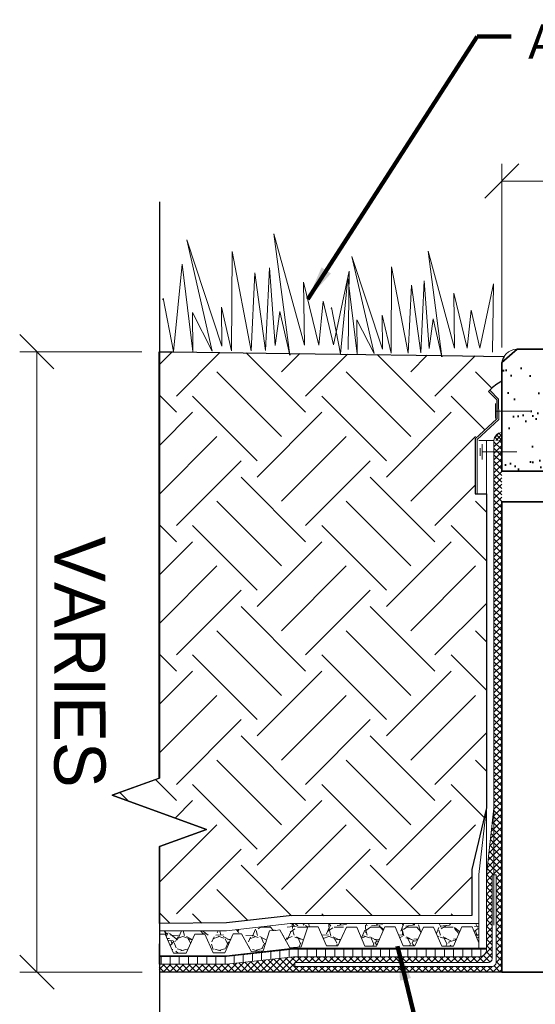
# Model space of a CAD drawing. Extents: x 1828566 to 1828596, y 711482 to 711702.
# Tile 6 of 20: x 1828567.01 to 1828568.42, y 711682.34 to 711685.03. Entities that reach past the tile are written whole.
import ezdxf

# ---------------------------------------------------------------- set-up
doc = ezdxf.new("R2010")
doc.units = 0
doc.header["$LTSCALE"] = 0.6666666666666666
doc.header["$MEASUREMENT"] = 0
doc.layers.get('0').update_dxf_attribs({"lineweight": 9})
doc.layers.get('Defpoints').update_dxf_attribs({"lineweight": 9})
for name, color, linetype, lineweight in [('BR_P_Slab_Object', 3, 'Continuous', 30), ('SC_Scratch2', 191, 'Continuous', 40), ('SC_Scratch3', 7, 'Continuous', 35), ('SC_Scratch9', 7, 'Continuous', 18), ('SH_Text', 7, 'Continuous', 25), ('VG_P_Cells', 3, 'Continuous', 18), ('VG_P_Landscape_Limits', 3, 'Continuous', 13), ('VG_P_Text', 7, 'Continuous', 25)]:
    doc.layers.add(name, color=color, linetype=linetype, lineweight=lineweight)
doc.layers.add('SC_Scratch1', color=251, linetype='Continuous', lineweight=20, plot=False)
doc.layers.add('SC_Scratch7', color=252, linetype='Continuous', lineweight=18, transparency=0.5)
doc.styles.add('Slanted-Normal LS 0.50', font='font31.shx', dxfattribs={"height": 0.14})
doc.styles.add('Slanted-Normal LS 0.50_0', font='font31.shx')
doc.dimstyles.new('Fract  Slanted', dxfattribs={"dimscale": 0.6666666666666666, "dimtxt": 0.14, "dimasz": 0.14, "dimexe": 0.07, "dimexo": 0.07, "dimgap": 0.07, "dimtad": 1, "dimdec": 3, "dimlfac": 12, "dimzin": 3, "dimdsep": 46, "dimlunit": 4, "dimtxsty": 'Slanted-Normal LS 0.50_0', "dimblk": 'OBLIQUE', "dimcen": 0.09, "dimclrd": 97, "dimclre": 97, "dimclrt": 256, "dimaunit": 1, "dimadec": 4, "dimazin": 3, "dimtfac": 1, "dimtdec": 3, "dimtofl": 0, "dimtmove": 2, "dimatfit": 1, "dimfxl": 1, "dimfrac": 1, "dimtzin": 3, "dimlwd": 0, "dimlwe": 0, "dimarcsym": 0})

# ---------------------------------------------------------------- blocks, each defined once
blk = doc.blocks.new('_Oblique')
at = {"color": 0, "linetype": 'ByBlock', "lineweight": -2}
blk.add_line((-0.5, -0.5), (0.5, 0.5), dxfattribs=at)
blk = doc.blocks.new('*D40')
at = {"layer": 'Defpoints', "color": 0, "linetype": 'Continuous', "transparency": 16777216}
for p in [(1828569.499927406, 711684.5928261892), (1828568.333260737, 711684.0914640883), (1828569.499927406, 711684.0881978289)]:
    blk.add_point(p, dxfattribs=at)
at = {"layer": 'VG_P_Text', "color": 97, "lineweight": 0, "transparency": 16777216}
for p, q in [((1828568.333260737, 711684.1381307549), (1828568.333260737, 711684.6394928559)), ((1828569.499927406, 711684.1348644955), (1828569.499927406, 711684.6394928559)), ((1828568.333260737, 711684.5928261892), (1828569.499927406, 711684.5928261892))]:
    blk.add_line(p, q, dxfattribs=at)
at = {"layer": 'VG_P_Text', "color": 97, "linetype": 'Continuous', "lineweight": 0, "transparency": 16777216, "xscale": 0.09333333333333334, "yscale": 0.09333333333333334, "zscale": 0.09333333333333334, "rotation": 180}
blk.add_blockref('_Oblique', (1828568.333260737, 711684.5928261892), dxfattribs=at)
at = {"layer": 'VG_P_Text', "color": 97, "linetype": 'Continuous', "lineweight": 0, "transparency": 16777216, "xscale": 0.09333333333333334, "yscale": 0.09333333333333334, "zscale": 0.09333333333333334}
blk.add_blockref('_Oblique', (1828569.499927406, 711684.5928261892), dxfattribs=at)
at = {"layer": 'VG_P_Text', "linetype": 'Continuous', "transparency": 16777216, "insert": (1828568.916594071, 711684.6861595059), "char_height": 0.14, "attachment_point": 5, "style": 'Slanted-Normal LS 0.50'}
blk.add_mtext('\\H0.0933333;1\'-2"', dxfattribs=at)
blk = doc.blocks.new('*D42')
at = {"layer": 'Defpoints', "color": 0, "linetype": 'Continuous', "transparency": 16777216}
for p in [(1828567.395907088, 711684.1264928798), (1828567.062037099, 711682.4311049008), (1828567.396671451, 711682.4312309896)]:
    blk.add_point(p, dxfattribs=at)
at = {"layer": 'VG_P_Text', "color": 97, "lineweight": 0, "transparency": 16777216}
for p, q in [((1828567.349240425, 711684.126475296), (1828567.014731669, 711684.1263492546)), ((1828567.061398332, 711684.1263668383), (1828567.062037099, 711682.4311049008)), ((1828567.350004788, 711682.4312134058), (1828567.015370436, 711682.4310873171))]:
    blk.add_line(p, q, dxfattribs=at)
at = {"layer": 'VG_P_Text', "color": 97, "linetype": 'Continuous', "lineweight": 0, "transparency": 16777216, "xscale": 0.09333333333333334, "yscale": 0.09333333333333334, "zscale": 0.09333333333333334}
for p, rotation in [((1828567.061398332, 711684.1263668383), 90.02158880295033), ((1828567.062037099, 711682.4311049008), 270.0215888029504)]:
    blk.add_blockref('_Oblique', p, dxfattribs=dict(at, rotation=rotation))
at = {"layer": 'VG_P_Text', "linetype": 'Continuous', "transparency": 16777216, "insert": (1828567.178384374, 711683.2787798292), "char_height": 0.14, "attachment_point": 5, "rotation": 270.0215888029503, "style": 'Slanted-Normal LS 0.50'}
blk.add_mtext('VARIES', dxfattribs=at)

msp = doc.modelspace()

# ---------------------------------------------------------------- hatches: boundary and pattern name
at = {"layer": 'SC_Scratch2'}
h = msp.add_hatch(dxfattribs=at)
h.set_pattern_fill('AR-SAND', color=256, angle=2.355613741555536, style=0, pattern_type=2)
h.set_pattern_definition([(37.50000074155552, (1828569.333371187, 711684.0766875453), (-0.003149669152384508, 0.0963411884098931), [0, -0.076, 0, -0.085, 0, -0.08125]), (7.500000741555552, (1828569.333371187, 711684.0766875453), (0.088488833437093, 0.1411073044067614), [0, -0.04099999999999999, 0, -0.0685, 0, -0.02625]), (327.5000007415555, (1828569.271871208, 711684.0766877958), (0.1557070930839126, 0.0002829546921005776), [0, -0.025, 0, -0.09, 0, -0.1175]), (317.5000007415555, (1828569.271871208, 711684.0766877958), (0.1503063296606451, 0.04388378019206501), [0, -0.0125, 0, -0.059, 0, -0.0675])])
h.paths.add_polyline_path([(1828568.374902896, 711684.1331240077), (1828568.33357431, 711684.0965752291), (1828568.333260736, 711683.7997906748), (1828568.837120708, 711683.7997906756), (1828568.837120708, 711683.8620525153), (1828568.837121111, 711683.9662148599), (1828568.90995404, 711683.9662148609), (1828568.909954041, 711683.7997906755), (1828569.499927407, 711683.799790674), (1828569.499927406, 711684.091474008), (1828569.46372259, 711684.1331240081)])
at = {"layer": 'SC_Scratch7'}
h = msp.add_hatch(dxfattribs=at)
h.set_pattern_fill('EARTH', color=256, angle=45, style=0)
h.set_pattern_definition([(45, (1828567.796590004, 711683.2976722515), (0, 0.3535533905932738), [0.25, -0.25]), (45, (1828567.730298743, 711683.3639635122), (0, 0.3535533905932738), [0.25, -0.25]), (45, (1828567.664007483, 711683.4302547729), (0, 0.3535533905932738), [0.25, -0.25]), (135, (1828567.664007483, 711683.4744489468), (-0.3535533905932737, 2.775557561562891e-17), [0.25, -0.25]), (135, (1828567.730298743, 711683.5407402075), (-0.3535533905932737, 2.775557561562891e-17), [0.25, -0.25]), (135, (1828567.796590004, 711683.6070314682), (-0.3535533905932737, 2.775557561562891e-17), [0.25, -0.25])])
edge = h.paths.add_edge_path()
edge.add_arc((1828568.374910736, 711684.0914740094), 0.04165000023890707, 147.7328972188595, 180.0000001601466)
edge.add_line((1828568.333260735, 711684.0914740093), (1828568.333260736, 711684.0454791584))
edge.add_arc((1828568.391367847, 711683.9306254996), 0.1287159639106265, 116.835899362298, 134.9999995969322)
edge.add_line((1828568.300351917, 711684.0216414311), (1828568.296449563, 711684.0175640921))
edge.add_line((1828568.296449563, 711684.0175640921), (1828568.31943638, 711683.9945772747))
edge.add_line((1828568.31943638, 711683.9945772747), (1828568.319453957, 711683.9643755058))
edge.add_line((1828568.319453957, 711683.9643755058), (1828568.319466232, 711683.9432808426))
edge.add_line((1828568.319466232, 711683.9432808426), (1828568.260656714, 711683.8884109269))
edge.add_line((1828568.260656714, 711683.8884109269), (1828568.260656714, 711683.738026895))
edge.add_line((1828568.260656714, 711683.738026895), (1828568.265865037, 711683.7380268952))
edge.add_line((1828568.265865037, 711683.7380268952), (1828568.290986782, 711683.738026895))
edge.add_line((1828568.290986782, 711683.738026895), (1828568.290991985, 711682.8800769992))
edge.add_line((1828568.290991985, 711682.8800769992), (1828568.251270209, 711682.7115784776))
edge.add_line((1828568.251270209, 711682.7115784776), (1828568.251217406, 711682.5859418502))
edge.add_line((1828568.251217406, 711682.5859418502), (1828567.752009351, 711682.5854078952))
edge.add_line((1828567.752009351, 711682.5854078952), (1828567.579963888, 711682.565736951))
edge.add_line((1828567.579963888, 711682.565736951), (1828567.39667145, 711682.5644493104))
edge.add_line((1828567.39667145, 711682.5644493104), (1828567.396671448, 711682.7741484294))
edge.add_line((1828567.396671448, 711682.7741484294), (1828567.525459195, 711682.8210233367))
edge.add_line((1828567.525459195, 711682.8210233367), (1828567.267883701, 711682.9147731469))
edge.add_line((1828567.267883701, 711682.9147731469), (1828567.395907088, 711682.9613698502))
edge.add_line((1828567.395907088, 711682.9613698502), (1828567.395907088, 711684.1264928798))
edge.add_line((1828567.395907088, 711684.1264928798), (1828567.435144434, 711684.1259612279))
edge.add_line((1828567.435144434, 711684.1259612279), (1828567.752699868, 711684.1216584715))
edge.add_line((1828567.752699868, 711684.1216584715), (1828567.75375487, 711684.1171591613))
edge.add_line((1828567.75375487, 711684.1171591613), (1828567.753162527, 711684.1216522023))
edge.add_line((1828567.753162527, 711684.1216522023), (1828567.891801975, 711684.1197736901))
edge.add_line((1828567.891801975, 711684.1197736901), (1828568.168620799, 711684.1160228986))
edge.add_line((1828568.168620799, 711684.1160228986), (1828568.169520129, 711684.1121874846))
edge.add_line((1828568.169520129, 711684.1121874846), (1828568.169015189, 711684.1160175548))
edge.add_line((1828568.169015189, 711684.1160175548), (1828568.339692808, 711684.1137095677))
h = msp.add_hatch(dxfattribs=at)
h.set_pattern_fill('ANSI37', color=256, angle=2.355613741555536, style=0, pattern_type=2)
h.set_pattern_definition([(44.9999997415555, (1828567.082511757, 711682.4063441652), (-0.005524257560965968, 0.005524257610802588), []), (134.9999997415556, (1828567.082511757, 711682.4063441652), (-0.005524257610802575, -0.005524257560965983), [])])
h.paths.add_polyline_path([(1828568.333260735, 711683.8838599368), (1828568.311818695, 711683.883859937, -0.3793740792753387), (1828568.333260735, 711683.9059203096)])
h = msp.add_hatch(dxfattribs=at)
h.set_pattern_fill('ANSI37', color=256, angle=2.355613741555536, style=0, pattern_type=2)
h.set_pattern_definition([(134.9999997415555, (1828566.789669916, 711682.4149110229), (0.008838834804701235, 0.008838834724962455), []), (44.99999974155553, (1828566.789669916, 711682.4149110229), (0.008838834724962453, -0.008838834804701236), [])])
edge = h.paths.add_edge_path(flags=16)
edge.add_line((1828568.307227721, 711682.4677542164), (1828568.307227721, 711682.6969204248))
edge.add_line((1828568.307227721, 711682.6969204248), (1828568.317644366, 711682.6969204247))
edge.add_line((1828568.317644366, 711682.6969204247), (1828568.317644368, 711682.4573375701))
edge.add_arc((1828568.307227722, 711682.45733757), 0.01041664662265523, -90.00000059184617, 7.585748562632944e-08, ccw=False)
edge.add_line((1828568.307227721, 711682.4469209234), (1828567.767534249, 711682.4469209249))
edge.add_line((1828567.767534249, 711682.4469209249), (1828567.767534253, 711682.457337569))
edge.add_line((1828567.767534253, 711682.457337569), (1828568.296617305, 711682.4573380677))
edge.add_ellipse((1828568.296612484, 711682.4677542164), major_axis=(0.01061523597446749, -1.125587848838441e-10), ratio=0.9812452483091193, start_angle=270.0260176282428, end_angle=360.0000000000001)
edge = h.paths.add_edge_path()
edge.add_ellipse((1828568.270773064, 711682.4937958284), major_axis=(1.009018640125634e-10, -0.0208332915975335), ratio=0.9998267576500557, start_angle=1.1368683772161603e-13, end_angle=89.99999986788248, ccw=False)
edge.add_line((1828568.270773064, 711682.4729625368), (1828567.763666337, 711682.4729625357))
edge.add_line((1828567.763666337, 711682.4729625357), (1828567.581645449, 711682.4527379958))
edge.add_line((1828567.581645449, 711682.4527379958), (1828567.395907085, 711682.4527379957))
edge.add_line((1828567.395907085, 711682.4527379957), (1828567.396671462, 711682.4312309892))
edge.add_line((1828567.396671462, 711682.4312309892), (1828568.333260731, 711682.4312309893))
edge.add_line((1828568.333260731, 711682.4312309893), (1828568.333269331, 711682.8919264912))
edge.add_line((1828568.333269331, 711682.8919264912), (1828568.33326933, 711682.9231764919))
edge.add_line((1828568.33326933, 711682.9231764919), (1828568.333349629, 711683.8839245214))
edge.add_line((1828568.333349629, 711683.8839245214), (1828568.311827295, 711683.8839237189))
edge.add_line((1828568.311827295, 711683.8839237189), (1828568.311827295, 711683.3200394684))
edge.add_line((1828568.311827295, 711683.3200394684), (1828568.311827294, 711683.3058062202))
edge.add_line((1828568.311827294, 711683.3058062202), (1828568.311827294, 711682.9902956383))
edge.add_line((1828568.311827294, 711682.9902956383), (1828568.311827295, 711682.8789413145))
edge.add_line((1828568.311827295, 711682.8789413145), (1828568.291602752, 711682.6969204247))
edge.add_line((1828568.291602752, 711682.6969204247), (1828568.291602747, 711682.4937958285))
h = msp.add_hatch(dxfattribs=at)
h.set_pattern_fill('GRAVEL', color=256, angle=2.355613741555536, style=0, pattern_type=2)
h.set_pattern_definition([(311.9872127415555, (1828568.087760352, 711682.7088381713), (0.8000003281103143, -0.9000003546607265), [0.013454, -1.331909]), (355.0302597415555, (1828568.096759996, 711682.6988376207), (-1.200000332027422, 0.1000000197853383), [0.023087, -2.285592]), (47.48955274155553, (1828568.119760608, 711682.6968382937), (-0.9999998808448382, -1.099999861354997), [0.01627899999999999, -1.611603]), (272.7263107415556, (1828568.158760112, 711682.6718381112), (-0.09999999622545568, 2.000000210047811), [0.02102399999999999, -2.081355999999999]), (247.1663457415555, (1828568.159760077, 711682.6508384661), (0.5000000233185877, 1.200000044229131), [0.020616, -2.040937]), (182.7263107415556, (1828568.151760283, 711682.6318376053), (2.000000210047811, 0.09999999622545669), [0.02102399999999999, -2.081355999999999]), (142.3057597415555, (1828568.130760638, 711682.6308376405), (1.300000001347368, -0.9999999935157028), [0.02780299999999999, -2.752485]), (107.7446717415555, (1828568.108760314, 711682.6478377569), (-0.6999999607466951, 2.199999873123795), [0.026249, -2.598632]), (58.57043474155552, (1828568.100760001, 711682.6728380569), (0.7999997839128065, 1.299999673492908), [0.02109499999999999, -2.088406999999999]), (4.763641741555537, (1828568.111760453, 711682.6908384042), (-1.100000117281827, -0.1000000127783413), [0.024083, -1.180076]), (317.6025617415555, (1828568.135760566, 711682.6928375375), (1.200000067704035, -1.100000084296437), [0.031145, -3.083338]), (41.18592474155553, (1828568.059760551, 711682.6708382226), (0.6999996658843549, 0.5999996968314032), [0.01063, -1.052384]), (8.530765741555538, (1828568.067760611, 711682.6778379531), (-1.299999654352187, -0.1999999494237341), [0.020224, -2.002150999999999]), (314.9999997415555, (1828568.087760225, 711682.6808375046), (-4.51070823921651e-10, -0.1000000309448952), [0.014142, -0.127279]), (336.8014097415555, (1828568.094759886, 711682.6928383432), (-0.4999996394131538, 0.1999998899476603), [0.007615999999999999, -0.7539619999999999]), (248.1985907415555, (1828568.101760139, 711682.6898375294), (0.1000000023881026, 0.2999999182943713), [0.01077, -0.527746]), (149.0362437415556, (1828568.097760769, 711682.6798376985), (-0.2999999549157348, 0.2000000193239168), [0.017493, -0.565602]), (18.43494874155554, (1828568.082760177, 711682.688837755), (-0.1999995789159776, -0.09999988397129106), [0.012649, -0.3035789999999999]), (163.6104597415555, (1828568.159760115, 711682.6898384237), (-0.9999996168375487, 0.2999998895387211), [0.01772, -1.754285]), (109.6538237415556, (1828568.142760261, 711682.6948379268), (0.4000001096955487, -1.100000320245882), [0.014866, -1.471741]), (246.8014097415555, (1828568.082760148, 711682.7088376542), (0.1999998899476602, 0.4999996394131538), [0.015232, -0.746346]), (196.3895407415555, (1828568.076760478, 711682.6948382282), (0.9999996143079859, 0.2999998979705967), [0.01772, -1.754285]), (200.5560447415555, (1828568.159760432, 711682.6278380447), (0.4999997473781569, 0.1999998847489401), [0.017088, -0.837312]), (245.2248597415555, (1828568.143760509, 711682.6218383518), (0.4999998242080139, 1.09999962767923), [0.014318, -1.417464]), (113.1985907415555, (1828568.08176045, 711682.6088380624), (-0.1999998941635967, 0.499999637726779), [0.015232, -0.7463459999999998]), (162.6459757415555, (1828568.075759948, 711682.6228382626), (1.300000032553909, -0.400000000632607), [0.016763, -1.659542]), (110.5560447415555, (1828568.130760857, 711682.6088380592), (0.19999988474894, -0.4999997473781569), [0.008543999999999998, -0.8458559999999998]), (78.69006774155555, (1828568.087760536, 711682.6088376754), (0.1000000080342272, 0.400000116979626), [0.005098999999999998, -0.5048029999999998]), (14.03624374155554, (1828568.088760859, 711682.6138380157), (-0.2999996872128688, -0.09999996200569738), [0.020616, -0.391695]), (353.9909937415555, (1828568.108760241, 711682.6188382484), (-1.000000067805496, 0.1000000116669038), [0.019105, -1.891392]), (236.3099327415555, (1828568.097760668, 711682.6708380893), (0.0999999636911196, 0.1999999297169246), [0.014422, -0.3461329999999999]), (186.8427737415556, (1828568.089760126, 711682.6588381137), (-1.700000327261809, -0.2000000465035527), [0.025179, -2.492756]), (119.0546037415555, (1828568.064760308, 711682.6558380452), (0.399999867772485, -0.6999997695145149), [0.010296, -1.019266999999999]), (89.99999974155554, (1828568.059760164, 711682.6648381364), (0.1000000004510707, 0.09999999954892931), [0.006, -0.094]), (59.74356274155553, (1828568.110760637, 711682.6218380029), (-0.4000001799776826, -0.7000003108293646), [0.013892, -1.375352]), (131.9872127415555, (1828568.117760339, 711682.6338378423), (-0.800000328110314, 0.9000003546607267), [0.026907, -1.318455]), (179.9999997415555, (1828568.099760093, 711682.6538379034), (-0.09999999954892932, 0.1000000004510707), [0.026, -0.07400000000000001]), (214.6951537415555, (1828568.073760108, 711682.6538382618), (-0.999999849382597, -0.6999999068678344), [0.015811, -1.565327]), (285.9453957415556, (1828568.060760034, 711682.6448383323), (0.1000000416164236, -0.4000003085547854), [0.01456, -0.7134510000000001]), (332.3540247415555, (1828568.064760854, 711682.6308379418), (1.900000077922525, -1.000000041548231), [0.023707, -2.346947]), (4.573921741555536, (1828568.085760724, 711682.6198377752), (1.299999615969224, 0.09999998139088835), [0.02508, -2.482907])])
h.paths.add_polyline_path([(1828568.168984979, 711682.5025933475), (1828568.200763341, 711682.5026108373), (1828568.224046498, 711682.5548707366), (1828568.239772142, 711682.554870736), (1828568.251883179, 711682.5548707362), (1828568.27076946, 711682.5111580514), (1828568.27076946, 711682.5645073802), (1828567.754245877, 711682.564080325), (1828567.579955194, 711682.54428392), (1828567.397216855, 711682.5442839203), (1828567.397052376, 711682.5354039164), (1828567.412194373, 711682.5353955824), (1828567.43547753, 711682.4831356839), (1828567.451203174, 711682.4831356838), (1828567.470174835, 711682.4831461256), (1828567.493457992, 711682.5354060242), (1828567.509183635, 711682.5354060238), (1828567.521294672, 711682.5354060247), (1828567.543563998, 711682.4838632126), (1828567.575342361, 711682.4838807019), (1828567.598625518, 711682.5361406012), (1828567.62141144, 711682.535605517), (1828567.648585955, 711682.4864717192), (1828567.680212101, 711682.4895784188), (1828567.698304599, 711682.5438542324), (1828567.713955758, 711682.5453829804), (1828567.726009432, 711682.5465603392), (1828567.753183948, 711682.4974265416), (1828567.784810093, 711682.500533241), (1828567.802902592, 711682.5548090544), (1828567.819102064, 711682.5548707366), (1828567.831213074, 711682.5548707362), (1828567.8534824, 711682.5033279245), (1828567.885260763, 711682.5033454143), (1828567.908543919, 711682.5541361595), (1828567.924269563, 711682.5541361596), (1828567.9363806, 711682.5541361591), (1828567.958649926, 711682.5025933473), (1828567.990428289, 711682.5026108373), (1828568.013711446, 711682.5548707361), (1828568.029437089, 711682.5548707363), (1828568.041548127, 711682.554870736), (1828568.063817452, 711682.5033279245), (1828568.095595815, 711682.5033454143), (1828568.118878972, 711682.5541361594), (1828568.134604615, 711682.5541361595), (1828568.146715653, 711682.5541361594)])
h = msp.add_hatch(dxfattribs=at)
h.set_pattern_fill('ANSI31', color=256, angle=2.355613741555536, style=0, pattern_type=2)
h.set_pattern_definition([(89.99999974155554, (1828566.401269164, 711682.4469179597), (0.025, -1.12767673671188e-10), [])])
edge = h.paths.add_edge_path()
edge.add_arc((1828568.270769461, 711682.4937958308), 0.02083329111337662, -90, 3.2016578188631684e-07, ccw=False)
edge.add_line((1828568.270769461, 711682.4729625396), (1828567.763666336, 711682.4729625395))
edge.add_line((1828567.763666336, 711682.4729625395), (1828567.581645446, 711682.4527379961))
edge.add_line((1828567.581645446, 711682.4527379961), (1828567.395907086, 711682.4527379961))
edge.add_line((1828567.395907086, 711682.4527379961), (1828567.395907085, 711682.4735712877))
edge.add_line((1828567.395907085, 711682.4735712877), (1828567.580491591, 711682.4735712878))
edge.add_line((1828567.580491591, 711682.4735712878), (1828567.762512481, 711682.493795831))
edge.add_line((1828567.762512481, 711682.493795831), (1828568.27076946, 711682.4937958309))
edge.add_line((1828568.27076946, 711682.4937958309), (1828568.291602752, 711682.4937958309))

# ---------------------------------------------------------------- linework, layer by layer
at = {"layer": 'BR_P_Slab_Object'}
msp.add_line((1828571.960486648, 711682.4312309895), (1828567.396671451, 711682.4312309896), dxfattribs=at)
at = {"layer": 'SC_Scratch1'}
msp.add_line((1828568.265865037, 711683.7380268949), (1828568.290985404, 711683.738026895), dxfattribs=at)
at = {"layer": 'SC_Scratch3', "flags": 128}
for points in [[(1828568.33357431, 711684.0965752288), (1828568.333260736, 711683.7997906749), (1828568.837121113, 711683.7997906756), (1828568.837120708, 711683.8620525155), (1828568.837121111, 711683.9662148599), (1828568.90995404, 711683.9662148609), (1828568.909954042, 711683.7997906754), (1828569.499927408, 711683.7997906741), (1828569.499927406, 711684.0914740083), (1828569.46372259, 711684.1331240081), (1828568.374902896, 711684.133124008), (1828568.33357431, 711684.0965752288)], [(1828568.333260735, 711682.4312309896), (1828568.333260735, 711683.7164573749), (1828568.837120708, 711683.716458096), (1828568.837120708, 711683.5497915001), (1828568.909954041, 711683.5497915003), (1828568.909954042, 711683.7164573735), (1828569.333261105, 711683.7164573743), (1828569.333261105, 711683.2997940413), (1828570.003787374, 711683.2997940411), (1828570.003787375, 711683.1331281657), (1828570.076620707, 711683.1331281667), (1828570.076620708, 711683.2997940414), (1828570.666594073, 711683.2997940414), (1828570.66659408, 711682.4312309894), (1828568.333260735, 711682.4312309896)]]:
    msp.add_lwpolyline(points, close=True, dxfattribs=at)
at = {"layer": 'SC_Scratch7'}
for p, q in [((1828568.300351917, 711684.0216414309), (1828568.296449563, 711684.017564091)), ((1828568.296449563, 711684.017564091), (1828568.31943638, 711683.9945772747)), ((1828568.300351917, 711684.0216414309), (1828568.324643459, 711683.9967159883)), ((1828568.316281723, 711683.9435422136), (1828568.316281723, 711683.9852087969)), ((1828568.31943638, 711683.9945772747), (1828568.319466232, 711683.943280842)), ((1828568.324643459, 711683.9967159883), (1828568.324675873, 711683.9410182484)), ((1828568.316281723, 711683.964375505), (1828568.410306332, 711683.9643755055)), ((1828568.319466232, 711683.943280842), (1828568.260656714, 711683.8884109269)), ((1828568.324675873, 711683.9410182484), (1828568.265865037, 711683.8861471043)), ((1828568.260656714, 711683.8884109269), (1828568.260656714, 711683.738026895)), ((1828568.265865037, 711683.8861471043), (1828568.265865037, 711683.7380268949)), ((1828568.290985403, 711683.8838599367), (1828568.270152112, 711683.883859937)), ((1828568.311818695, 711683.8838599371), (1828568.290985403, 711683.8838599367)), ((1828568.290994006, 711682.5467618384), (1828568.290994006, 711683.8839237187)), ((1828568.311827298, 711683.8839237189), (1828568.290994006, 711683.8839237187)), ((1828568.311827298, 711682.5598412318), (1828568.311827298, 711683.8839237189)), ((1828568.273677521, 711683.863026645), (1828568.273677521, 711683.8421933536)), ((1828568.279965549, 711683.8526099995), (1828568.373990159, 711683.8526099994)), ((1828568.260656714, 711683.738026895), (1828568.265865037, 711683.7380268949)), ((1828568.311827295, 711682.8789413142), (1828568.311827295, 711682.8931745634)), ((1828568.290994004, 711682.8800951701), (1828568.270769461, 711682.6980742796)), ((1828568.311827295, 711682.8789413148), (1828568.291602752, 711682.696920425)), ((1828568.27076946, 711682.4937958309), (1828568.270769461, 711682.6980742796)), ((1828568.291602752, 711682.493795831), (1828568.291602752, 711682.696920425)), ((1828568.307227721, 711682.4677542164), (1828568.307227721, 711682.6969204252)), ((1828568.317644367, 711682.696920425), (1828568.307227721, 711682.6969204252)), ((1828568.317644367, 711682.4573375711), (1828568.317644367, 711682.696920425)), ((1828567.580491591, 711682.476071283), (1828567.762512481, 711682.4962958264)), ((1828567.580491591, 711682.4735712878), (1828567.762512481, 711682.493795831)), ((1828567.762512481, 711682.4962958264), (1828568.291602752, 711682.4962958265)), ((1828567.762512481, 711682.493795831), (1828568.291602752, 711682.493795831)), ((1828567.580491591, 711682.476071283), (1828567.395907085, 711682.476071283)), ((1828567.580491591, 711682.4735712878), (1828567.395907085, 711682.4735712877)), ((1828567.581645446, 711682.4527379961), (1828567.395907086, 711682.4527379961)), ((1828567.581645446, 711682.4527379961), (1828567.763666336, 711682.4729625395)), ((1828567.763666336, 711682.4729625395), (1828568.270769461, 711682.4729625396)), ((1828567.767534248, 711682.4573375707), (1828568.296811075, 711682.4573375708)), ((1828567.767534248, 711682.4469209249), (1828567.767534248, 711682.4573375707)), ((1828568.333260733, 711682.431230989), (1828567.395907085, 711682.4312309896)), ((1828567.767534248, 711682.4469209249), (1828568.30722772, 711682.4469209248))]:
    msp.add_line(p, q, dxfattribs=at)
at = {"layer": 'SC_Scratch7', "flags": 128}
for points in [[(1828568.27996555, 711683.8317767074), (1828568.279965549, 711683.8734432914)], [(1828568.251077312, 711682.5859417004), (1828568.251270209, 711682.7115784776), (1828568.290994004, 711682.8800951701)], [(1828568.251077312, 711682.5859417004), (1828567.752009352, 711682.5854078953), (1828567.579963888, 711682.565736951), (1828567.395907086, 711682.5644439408), (1828567.395907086, 711682.5644439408)], [(1828568.270769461, 711682.5645073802), (1828567.754245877, 711682.564080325), (1828567.579955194, 711682.54428392), (1828567.397216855, 711682.5442839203), (1828567.395907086, 711682.4735712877)], [(1828567.451203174, 711682.4831356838), (1828567.43547753, 711682.4831356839), (1828567.412194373, 711682.5353955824), (1828567.397216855, 711682.5354038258)], [(1828567.509183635, 711682.5354060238), (1828567.493457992, 711682.5354060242), (1828567.470174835, 711682.4831461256), (1828567.451203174, 711682.4831356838)], [(1828567.598625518, 711682.5361406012), (1828567.598625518, 711682.5361406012), (1828567.575342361, 711682.4838807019), (1828567.543563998, 711682.4838632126), (1828567.521294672, 711682.5354060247), (1828567.509183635, 711682.5354060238)], [(1828567.713955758, 711682.5453829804), (1828567.698304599, 711682.5438542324), (1828567.680212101, 711682.4895784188), (1828567.648585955, 711682.4864717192), (1828567.62141144, 711682.535605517), (1828567.598625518, 711682.5361406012)], [(1828567.818553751, 711682.5548686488), (1828567.802902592, 711682.5548090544), (1828567.784810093, 711682.500533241), (1828567.753183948, 711682.4974265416), (1828567.726009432, 711682.5465603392), (1828567.713955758, 711682.5453829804)], [(1828567.924269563, 711682.5541361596), (1828567.908543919, 711682.5541361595), (1828567.885260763, 711682.5033454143), (1828567.8534824, 711682.5033279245), (1828567.831213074, 711682.5548707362), (1828567.819102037, 711682.5548707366)], [(1828568.029437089, 711682.5548707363), (1828568.013711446, 711682.5548707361), (1828567.990428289, 711682.5026108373), (1828567.958649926, 711682.5025933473), (1828567.9363806, 711682.5541361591), (1828567.924269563, 711682.5541361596)], [(1828568.134604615, 711682.5541361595), (1828568.118878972, 711682.5541361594), (1828568.095595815, 711682.5033454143), (1828568.063817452, 711682.5033279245), (1828568.041548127, 711682.554870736), (1828568.029437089, 711682.5548707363)], [(1828568.239772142, 711682.554870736), (1828568.224046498, 711682.5548707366), (1828568.200763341, 711682.5026108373), (1828568.168984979, 711682.5025933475), (1828568.146715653, 711682.5541361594), (1828568.134604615, 711682.5541361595)], [(1828568.270769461, 711682.5111580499), (1828568.251883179, 711682.5548707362), (1828568.239772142, 711682.554870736)], [(1828567.395907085, 711682.4748212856), (1828567.580491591, 711682.4748212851), (1828567.762512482, 711682.4950458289), (1828568.291602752, 711682.4950458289)]]:
    msp.add_lwpolyline(points, dxfattribs=at)
msp.add_lwpolyline([(1828568.291602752, 711682.4937958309, -0.414213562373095), (1828568.270769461, 711682.4729625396), (1828567.763666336, 711682.4729625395), (1828567.581645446, 711682.4527379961), (1828567.395907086, 711682.4527379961), (1828567.395907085, 711682.4735712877), (1828567.580491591, 711682.4735712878), (1828567.762512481, 711682.493795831), (1828568.27076946, 711682.4937958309), (1828568.291602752, 711682.4937958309)], format="xyb", close=True, dxfattribs=at)
at = {"layer": 'SC_Scratch7'}
for centre, radius, start, end in [((1828568.391367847, 711683.9306254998), 0.1287159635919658, 116.8358997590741, 134.9999999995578), ((1828568.335123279, 711683.8824829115), 0.02351128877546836, 94.54368198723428, 176.6552992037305), ((1828568.27076946, 711682.4937958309), 0.02083329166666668, 269.9999999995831, 359.9999999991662), ((1828568.296811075, 711682.4677542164), 0.01041664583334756, 269.9999999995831, 359.9999999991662), ((1828568.307227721, 711682.4573375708), 0.0104166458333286, 269.9999999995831, 359.9999999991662)]:
    msp.add_arc(centre, radius, start, end, dxfattribs=at)
at = {"layer": 'SC_Scratch9', "linetype": 'Continuous', "ltscale": 0.0956040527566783, "flags": 128}
msp.add_lwpolyline([(1828567.912823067, 711684.1322829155), (1828567.915461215, 711684.3464378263), (1828567.872862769, 711684.1450876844), (1828567.844934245, 711684.2641955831), (1828567.83305707, 711684.1446238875), (1828567.791241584, 711684.3166514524), (1828567.793251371, 711684.1441600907), (1828567.710084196, 711684.4484095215), (1828567.75375487, 711684.1171591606), (1828567.725826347, 711684.2362670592), (1828567.713639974, 711684.1432324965), (1828567.697897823, 711684.3553749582), (1828567.68725744, 711684.1296547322), (1828567.658246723, 711684.3416425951), (1828567.64745174, 711684.1291909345), (1828567.595475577, 711684.4000090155), (1828567.594377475, 711684.1285725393), (1828567.566448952, 711684.247680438), (1828567.567685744, 711684.1415319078), (1828567.471404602, 711684.4323581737), (1828567.54130321, 711684.1279541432), (1828567.486992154, 711684.2334842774), (1828567.488228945, 711684.1273357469), (1828567.458909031, 711684.3658607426), (1828567.43515468, 711684.1267173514), (1828567.406916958, 711684.2723623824), (1828567.406268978, 711684.2685463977)], dxfattribs=at)
at = {"layer": 'SC_Scratch9', "linetype": 'Continuous', "ltscale": 0.08333333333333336, "flags": 128}
msp.add_lwpolyline([(1828568.308172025, 711684.1253701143), (1828568.310471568, 711684.3120383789), (1828568.273340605, 711684.1365313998), (1828568.24899669, 711684.2403518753), (1828568.238643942, 711684.1361271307), (1828568.202195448, 711684.286075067), (1828568.20394728, 711684.1357228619), (1828568.13145456, 711684.4009220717), (1828568.169520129, 711684.112187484), (1828568.145176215, 711684.2160079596), (1828568.134553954, 711684.1349143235), (1828568.120832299, 711684.3198284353), (1828568.111557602, 711684.1230792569), (1828568.086270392, 711684.3078586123), (1828568.07686094, 711684.1226749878), (1828568.031555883, 711684.3587337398), (1828568.030598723, 711684.1221359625), (1828568.006254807, 711684.2259564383), (1828568.007332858, 711684.1334320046), (1828567.923409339, 711684.386930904), (1828567.984336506, 711684.1215969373), (1828567.936996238, 711684.2135823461), (1828567.938074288, 711684.121057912), (1828567.912517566, 711684.3289683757), (1828567.891812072, 711684.120518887), (1828567.867198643, 711684.247470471), (1828567.866633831, 711684.2441442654)], dxfattribs=at)
at = {"layer": 'SH_Text', "linetype": 'Continuous', "flags": 128}
msp.add_lwpolyline([(1828567.396671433, 711684.5354821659), (1828567.396671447, 711682.9616480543), (1828567.267883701, 711682.9147731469), (1828567.525459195, 711682.8210233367), (1828567.396671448, 711682.7741484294), (1828567.396671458, 711681.6110442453)], dxfattribs=at)
at = {"layer": 'SH_Text', "flags": 128}
msp.add_lwpolyline([(1828568.339692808, 711684.1137095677, 0.141729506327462), (1828568.333260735, 711684.0914740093), (1828568.333260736, 711684.0454791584, 0.07942220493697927), (1828568.300351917, 711684.0216414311), (1828568.296449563, 711684.0175640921), (1828568.31943638, 711683.9945772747), (1828568.319453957, 711683.9643755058), (1828568.319466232, 711683.9432808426), (1828568.260656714, 711683.8884109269), (1828568.260656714, 711683.738026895), (1828568.265865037, 711683.7380268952), (1828568.290986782, 711683.738026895), (1828568.290991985, 711682.8800769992), (1828568.251270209, 711682.7115784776), (1828568.251217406, 711682.5859418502), (1828567.752009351, 711682.5854078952), (1828567.579963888, 711682.565736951), (1828567.39667145, 711682.5644493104), (1828567.396671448, 711682.7741484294), (1828567.525459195, 711682.8210233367), (1828567.267883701, 711682.9147731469), (1828567.395907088, 711682.9613698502), (1828567.395907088, 711684.1264928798), (1828567.435144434, 711684.1259612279), (1828567.752699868, 711684.1216584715), (1828567.75375487, 711684.1171591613), (1828567.753162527, 711684.1216522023), (1828567.891801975, 711684.1197736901), (1828568.168620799, 711684.1160228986), (1828568.169520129, 711684.1121874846), (1828568.169015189, 711684.1160175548), (1828568.339692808, 711684.1137095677)], format="xyb", close=True, dxfattribs=at)
at = {"layer": 'VG_P_Cells'}
for p, q in [((1828569.458277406, 711684.1331240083), (1828568.374833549, 711684.1331240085)), ((1828568.333260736, 711683.7997906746), (1828568.333260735, 711684.0914740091)), ((1828568.837121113, 711683.7997906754), (1828568.333260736, 711683.7997906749)), ((1828568.837121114, 711683.7164582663), (1828568.333260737, 711683.716457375)), ((1828568.837120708, 711683.7164580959), (1828568.333260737, 711683.716457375)), ((1828568.333260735, 711683.7164573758), (1828568.333260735, 711682.4312309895))]:
    msp.add_line(p, q, dxfattribs=at)
msp.add_arc((1828568.374910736, 711684.0914740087), 0.04165000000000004, 90.00000028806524, 180.0000000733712, dxfattribs=at)
at = {"layer": 'VG_P_Landscape_Limits'}
msp.add_line((1828567.395907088, 711684.1264928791), (1828568.339700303, 711684.1137048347), dxfattribs=at)

# ---------------------------------------------------------------- texts
at = {"layer": 'VG_P_Text', "insert": (1828568.405443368, 711684.9731540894), "char_height": 0.09333333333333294, "attachment_point": 4, "rotation": 4.850729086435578e-07, "line_spacing_factor": 1.05, "style": 'Slanted-Normal LS 0.50'}
msp.add_mtext('ADJACENT LAWN', dxfattribs=at)

# ---------------------------------------------------------------- dimensions: what is measured, and where the dimension line sits
at = {"layer": 'VG_P_Text', "color": 97, "linetype": 'Continuous'}
for base, p1, p2, angle, text, picture, middle in [((1828569.499927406, 711684.5928261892), (1828568.333260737, 711684.0914640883), (1828569.499927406, 711684.0881978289), 359.9999974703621, '\\H0.0933333;<>', '*D40', (1828568.916594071, 711684.6861595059)), ((1828567.062037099, 711682.4311049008), (1828567.395907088, 711684.1264928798), (1828567.396671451, 711682.4312309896), 270.0215888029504, 'VARIES', '*D42', (1828567.178384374, 711683.2787798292))]:
    dim = msp.add_linear_dim(base=base, p1=p1, p2=p2, angle=angle, text=text, dimstyle='Fract  Slanted', override={"dimtxsty": 'Slanted-Normal LS 0.50'}, dxfattribs=at)
    dim.commit()
    dim.dimension.update_dxf_attribs({"geometry": picture, "text_midpoint": middle})

# ---------------------------------------------------------------- leaders
at = {"layer": 'VG_P_Text', "color": 97, "linetype": 'Continuous', "annotation_type": 0, "has_hookline": 1, "hookline_direction": 0}
for points, horizontal_direction in [([(1828567.802578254, 711684.270012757), (1828568.265443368, 711684.9880871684), (1828568.358776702, 711684.9880871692)], (1, 8.466119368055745e-09, 0)), ([(1828568.047993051, 711682.5023078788), (1828568.384325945, 711681.1084660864), (1828568.477659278, 711681.1084660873)], (1, 8.2888611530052e-09, 0))]:
    msp.add_leader(points, dimstyle='Fract  Slanted', override={"dimtad": 0, "dimclrd": 0, "dimlwd": 65534}, dxfattribs=dict(at, horizontal_direction=horizontal_direction))

doc.saveas('drawing.dxf')
